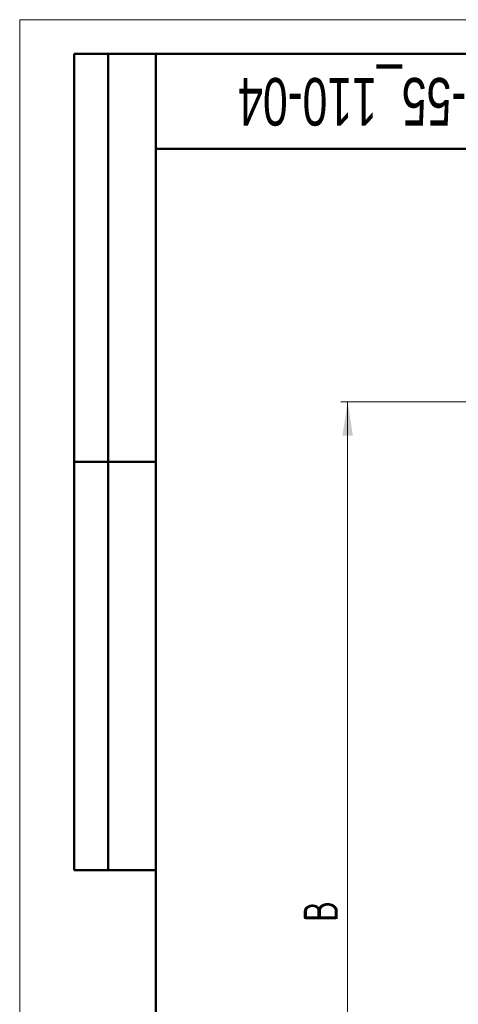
# Model space of a CAD drawing. Header units: millimetres. Extents: x 0 to 420, y 0 to 297.
# Tile 6 of 16: x 0 to 64, y 152 to 297. Entities that reach past the tile are written whole.
import ezdxf

# ---------------------------------------------------------------- set-up
doc = ezdxf.new("R2010")
doc.units = ezdxf.units.MM
doc.styles.add('SLDTEXTSTYLE0', font='TXT', dxfattribs={"width": 0.7, "bigfont": 'bigfont'})
doc.styles.add('SLDTEXTSTYLE1', font='TXT', dxfattribs={"width": 0.7})
doc.dimstyles.new('SLDDIMSTYLE0', dxfattribs={"dimtxt": 5, "dimasz": 5, "dimexe": 0, "dimexo": 0.0625, "dimgap": 1.25, "dimtad": 2, "dimdec": 1, "dimlfac": 2, "dimrnd": 1e-09, "dimzin": 12, "dimdsep": 46, "dimtxsty": 'SLDTEXTSTYLE1', "dimsah": 1, "dimcen": 0.09, "dimadec": 0, "dimazin": 3, "dimtfac": 1, "dimtdec": 3, "dimtofl": 0, "dimtmove": 0, "dimatfit": 3, "dimfxl": 1, "dimfrac": 2, "dimtolj": 1, "dimtzin": 12, "dimarcsym": 0})

# ---------------------------------------------------------------- blocks, each defined once
blk = doc.blocks.new('_D_1')
at = {"color": 7, "linetype": 'Continuous', "lineweight": 0}
for p, q in [((67.43, 240.84), (47.19, 240.84)), ((48.19, 240.84), (48.19, 91.09)), ((74.93, 91.09), (47.19, 91.09))]:
    blk.add_line(p, q, dxfattribs=at)
at = {"color": 7, "linetype": 'Continuous', "lineweight": 18}
for points in [[(48.19, 240.84), (47.42, 235.84), (48.96, 235.84)], [(48.19, 91.09), (48.96, 96.09), (47.42, 96.09)]]:
    blk.add_solid(points, dxfattribs=at)
at = {"color": 7, "linetype": 'Continuous', "lineweight": 18, "insert": (41.74, 164.37), "char_height": 5, "attachment_point": 1, "rotation": 90, "style": 'SLDTEXTSTYLE0'}
blk.add_mtext('В', dxfattribs=at)

msp = doc.modelspace()

# ---------------------------------------------------------------- linework, layer by layer
at = {"color": 7, "linetype": 'Continuous', "lineweight": 18}
for q in [(420, 297), (0, 0)]:
    msp.add_line((0, 297), q, dxfattribs=at)
at = {"color": 7, "linetype": 'Continuous', "lineweight": 50}
for p, q in [((8, 172), (8, 292)), ((20, 292), (8, 292)), ((8, 172), (8, 292)), ((13, 172), (13, 292)), ((13, 172), (13, 292)), ((20, 292), (20, 5)), ((415, 292), (20, 292)), ((20, 292), (20, 5)), ((20, 278), (90, 278)), ((8, 232), (20, 232)), ((8, 172), (20, 172))]:
    msp.add_line(p, q, dxfattribs=at)
at = {"color": 7, "linetype": 'Continuous', "lineweight": 25}
msp.add_line((20, 232), (8, 232), dxfattribs=at)

# ---------------------------------------------------------------- texts
at = {"color": 7, "linetype": 'Continuous', "lineweight": 0, "insert": (56.317, 281.433), "char_height": 7, "attachment_point": 2, "rotation": 180, "style": 'SLDTEXTSTYLE1'}
msp.add_mtext('SBIP-55_110-04', dxfattribs=at)

# ---------------------------------------------------------------- dimensions: what is measured, and where the dimension line sits
at = {"color": 7, "linetype": 'Continuous', "lineweight": 18}
dim = msp.add_linear_dim(base=(48.187, 91.092), p1=(67.439, 240.842), p2=(74.939, 91.092), angle=90, text='В', dimstyle='SLDDIMSTYLE0', dxfattribs=at)
dim.commit()
dim.dimension.update_dxf_attribs({"geometry": '_D_1', "text_midpoint": (48.187, 165.967), "dimtype": 160})

doc.saveas('drawing.dxf')
